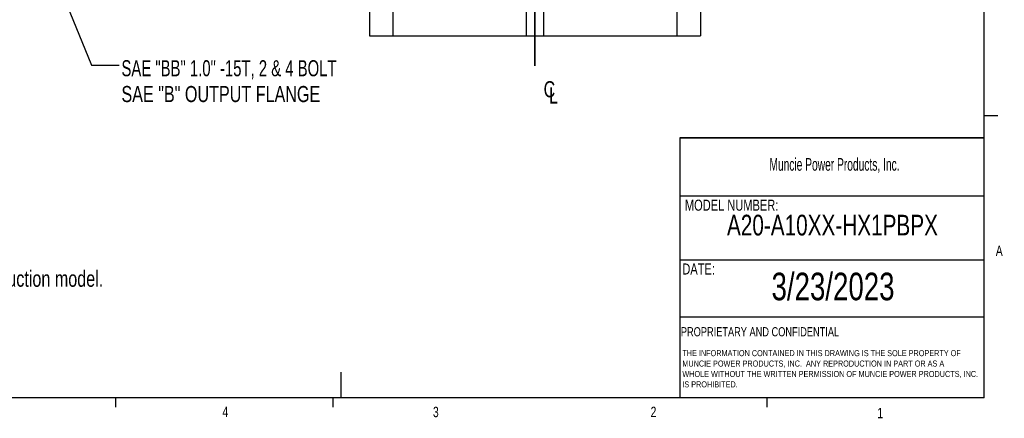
# Model space of a CAD drawing. Header units: inches. Extents: x 0.4 to 16.6, y 0.2 to 10.8.
# Tile 9 of 17: x 7.6 to 16.6, y 0.2 to 3.8. Entities that reach past the tile are written whole.
import ezdxf

# ---------------------------------------------------------------- set-up
doc = ezdxf.new("R2010")
doc.units = ezdxf.units.IN
doc.header["$MEASUREMENT"] = 0
doc.layers.add('BORDER', color=7, linetype='Continuous', lineweight=25)
doc.layers.add('SLD-0', color=7, linetype='Continuous', lineweight=25)
doc.styles.add('SLDTEXTSTYLE0', font='TXT', dxfattribs={"width": 0.75})
doc.styles.add('SLDTEXTSTYLE1', font='TXT', dxfattribs={"width": 0.605})
doc.styles.add('SLDTEXTSTYLE2', font='TXT', dxfattribs={"width": 0.691667})
doc.dimstyles.new('SLDDIMSTYLE1', dxfattribs={"dimtxt": 0.18, "dimasz": 0.13, "dimexe": 0, "dimexo": 0.0625, "dimgap": 0, "dimtad": 0, "dimtih": 1, "dimtoh": 1, "dimdec": 0, "dimrnd": 1e-09, "dimzin": 0, "dimdsep": 46, "dimtxsty": 'Standard', "dimsah": 1, "dimcen": 0.09, "dimadec": 0, "dimazin": 0, "dimtfac": 0.13, "dimtdec": 0, "dimtofl": 0, "dimtmove": 0, "dimatfit": 3, "dimfxl": 0, "dimfrac": 2, "dimtolj": 1, "dimtzin": 0, "dimarcsym": 0})

# ---------------------------------------------------------------- blocks, each defined once
blk = doc.blocks.new('SW_NOTE_0')
at = {"layer": 'SLD-0', "color": 0, "char_height": 0.055, "attachment_point": 1, "style": 'SLDTEXTSTYLE0'}
for s, insert in [('THE INFORMATION CONTAINED IN THIS DRAWING IS THE SOLE PROPERTY OF', (0, 0.0709)), ('MUNCIE POWER PRODUCTS, INC.  ANY REPRODUCTION IN PART OR AS A', (0, -0.0235)), ('WHOLE WITHOUT THE WRITTEN PERMISSION OF MUNCIE POWER PRODUCTS, INC.', (0, -0.1178)), ('IS PROHIBITED.', (0, -0.2122))]:
    blk.add_mtext(s, dxfattribs=dict(at, insert=insert))
blk = doc.blocks.new('SW_SYMBOL_MOD_CL')
at = {"layer": 'SLD-0', "color": 0, "char_height": 30.8, "attachment_point": 5, "style": 'SLDTEXTSTYLE0'}
for s, insert in [('C', (15.7, 23.6)), ('L', (23.6, 11.8))]:
    blk.add_mtext(s, dxfattribs=dict(at, insert=insert))
blk = doc.blocks.new('SW_NOTE_0_1')
at = {"layer": 'SLD-0', "color": 0, "char_height": 0.145833, "attachment_point": 1}
for s, insert, style in [('SAE "BB" 1.0" -15T, 2 & 4 BOLT', (0.0209, 0.0455), 'SLDTEXTSTYLE2'), ('SAE "B" OUTPUT FLANGE', (0.0209, -0.1884), 'SLDTEXTSTYLE0')]:
    blk.add_mtext(s, dxfattribs=dict(at, insert=insert, style=style))

msp = doc.modelspace()

# ---------------------------------------------------------------- linework, layer by layer
at = {"color": 7, "linetype": 'Continuous', "lineweight": 25}
for p, q in [((10.8032, 3.8886), (10.8032, 3.6751)), ((11.0175, 3.6751), (11.0175, 3.8926)), ((12.2242, 3.9242), (12.2242, 3.6751)), ((12.3822, 3.9242), (12.3822, 3.6751)), ((13.5888, 3.8926), (13.5888, 3.6751)), ((13.8032, 3.8886), (13.8032, 3.6751)), ((10.8032, 3.6751), (11.0175, 3.6751)), ((11.0175, 3.6751), (12.2242, 3.6751)), ((12.2242, 3.6751), (12.3822, 3.6751)), ((12.3822, 3.6751), (13.5888, 3.6751)), ((13.5888, 3.6751), (13.8032, 3.6751))]:
    msp.add_line(p, q, dxfattribs=at)
at = {"layer": 'BORDER'}
for p, q in [((16.3763, 0.3921), (16.3763, 10.6421)), ((16.3763, 2.9503), (16.5013, 2.9503)), ((13.6175, 2.7488), (13.6175, 0.3921)), ((13.6175, 2.2235), (16.3763, 2.2235)), ((13.6175, 1.6426), (16.3763, 1.6426)), ((13.6175, 1.1283), (16.3763, 1.1283)), ((10.5445, 0.6263), (10.5445, 0.3921)), ((16.3763, 0.3921), (0.6263, 0.3921)), ((8.501, 0.3921), (8.501, 0.3073)), ((10.4698, 0.3921), (10.4698, 0.3073)), ((14.4073, 0.3921), (14.4073, 0.3073))]:
    msp.add_line(p, q, dxfattribs=at)
at = {"layer": 'SLD-0'}
for p, q in [((12.3032, 3.4009), (12.3032, 10.0182)), ((12.3032, 4.6351), (12.3032, 3.4009))]:
    msp.add_line(p, q, dxfattribs=at)
at = {"layer": 'SLD-0', "lineweight": 35}
msp.add_line((13.6175, 2.7488), (16.3763, 2.7488), dxfattribs=at)

# ---------------------------------------------------------------- block references
at = {"layer": 'SLD-0', "color": 7}
msp.add_blockref('SW_NOTE_0_1', (8.5335, 3.4075), dxfattribs=at)
at = {"layer": 'SLD-0', "color": 7, "xscale": 0.004731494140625, "yscale": 0.004731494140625, "zscale": 0.004731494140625}
msp.add_blockref('SW_SYMBOL_MOD_CL', (12.3606, 3.0769), dxfattribs=at)
at = {"layer": 'SLD-0'}
msp.add_blockref('SW_NOTE_0', (13.64, 0.7548), dxfattribs=at)

# ---------------------------------------------------------------- texts
at = {"color": 7, "linetype": 'Continuous', "lineweight": 0, "char_height": 0.0937, "attachment_point": 1, "style": 'SLDTEXTSTYLE0'}
for s, insert in [('A', (16.4821, 1.7726)), ('4', (9.4701, 0.3137)), ('3', (11.3788, 0.3116)), ('2', (13.3523, 0.3124)), ('1', (15.4083, 0.3014))]:
    msp.add_mtext(s, dxfattribs=dict(at, insert=insert))
at = {"layer": 'BORDER', "style": 'SLDTEXTSTYLE0'}
for s, insert, char_height, attachment_point in [('A20-A10XX-HX1PBPX', (15.0011, 2.0521), 0.1875, 2), ('3/23/2023', (15.0065, 1.5273), 0.25, 2), ('PROPRIETARY AND CONFIDENTIAL', (13.6268, 1.0336), 0.083333, 1)]:
    msp.add_mtext(s, dxfattribs=dict(at, insert=insert, char_height=char_height, attachment_point=attachment_point))
at = {"layer": 'SLD-0', "attachment_point": 1}
for s, insert, char_height, style in [('Muncie Power Products, Inc.', (14.4296, 2.5659), 0.114583, 'SLDTEXTSTYLE1'), ('MODEL NUMBER:', (13.6634, 2.189), 0.1, 'SLDTEXTSTYLE0'), ('DATE:', (13.64, 1.6107), 0.1, 'SLDTEXTSTYLE0')]:
    msp.add_mtext(s, dxfattribs=dict(at, insert=insert, char_height=char_height, style=style))
at = {"layer": 'SLD-0', "color": 7, "insert": (4.6254, 1.5453), "char_height": 0.145833, "attachment_point": 1, "style": 'SLDTEXTSTYLE0'}
msp.add_mtext('- Flange position shown may differ from production model.', dxfattribs=at)

# ---------------------------------------------------------------- leaders
at = {"layer": 'SLD-0', "color": 7}
msp.add_leader([(7.8256, 4.533), (8.2835, 3.4075), (8.5335, 3.4075)], dimstyle='SLDDIMSTYLE1', dxfattribs=at)

doc.saveas('drawing.dxf')
